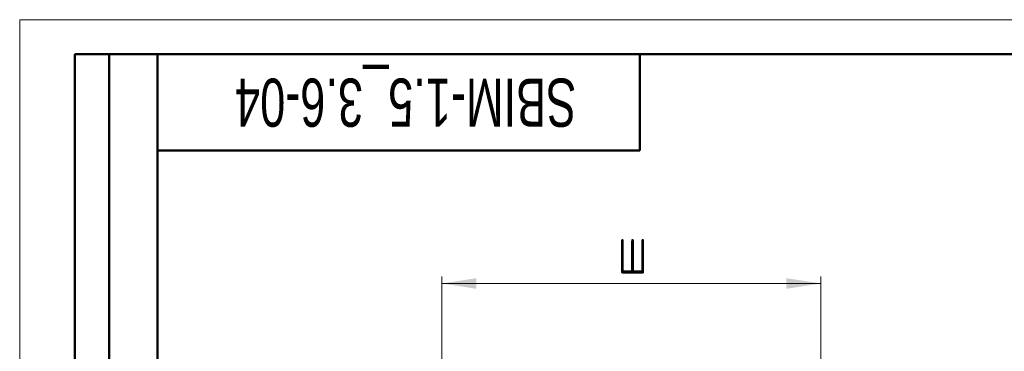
# Model space of a CAD drawing. Header units: millimetres. Extents: x 0 to 420, y 0 to 297.
# Tile 14 of 16: x 0 to 143, y 249 to 297. Entities that reach past the tile are written whole.
import ezdxf

# ---------------------------------------------------------------- set-up
doc = ezdxf.new("R2010")
doc.units = ezdxf.units.MM
doc.styles.add('SLDTEXTSTYLE0', font='TXT', dxfattribs={"width": 0.7, "bigfont": 'bigfont'})
doc.styles.add('SLDTEXTSTYLE1', font='TXT', dxfattribs={"width": 0.7})
doc.dimstyles.new('SLDDIMSTYLE0', dxfattribs={"dimtxt": 5, "dimasz": 5, "dimexe": 0, "dimexo": 0.0625, "dimgap": 1.25, "dimtad": 2, "dimdec": 1, "dimrnd": 1e-09, "dimzin": 12, "dimdsep": 46, "dimtxsty": 'SLDTEXTSTYLE1', "dimsah": 1, "dimcen": 0.09, "dimadec": 0, "dimazin": 3, "dimtfac": 1, "dimtdec": 3, "dimtofl": 0, "dimtmove": 0, "dimatfit": 3, "dimfxl": 1, "dimfrac": 2, "dimtolj": 1, "dimtzin": 12, "dimarcsym": 0})

# ---------------------------------------------------------------- blocks, each defined once
blk = doc.blocks.new('_D_1')
at = {"color": 7, "linetype": 'Continuous', "lineweight": 0}
for p, q in [((61.3, 108.06), (61.3, 259.69)), ((116.3, 108.06), (116.3, 259.69)), ((61.3, 258.69), (116.3, 258.69))]:
    blk.add_line(p, q, dxfattribs=at)
at = {"color": 7, "linetype": 'Continuous', "lineweight": 18}
for points in [[(61.3, 258.69), (66.3, 257.92), (66.3, 259.46)], [(116.3, 258.69), (111.3, 259.46), (111.3, 257.92)]]:
    blk.add_solid(points, dxfattribs=at)
at = {"color": 7, "linetype": 'Continuous', "lineweight": 18, "insert": (86.85, 265.13), "char_height": 5, "attachment_point": 1, "style": 'SLDTEXTSTYLE0'}
blk.add_mtext('Ш', dxfattribs=at)

msp = doc.modelspace()

# ---------------------------------------------------------------- linework, layer by layer
at = {"color": 7, "linetype": 'Continuous', "lineweight": 18}
for q in [(420, 297), (0, 0)]:
    msp.add_line((0, 297), q, dxfattribs=at)
at = {"color": 7, "linetype": 'Continuous', "lineweight": 50}
for p, q in [((8, 172), (8, 292)), ((20, 292), (8, 292)), ((8, 172), (8, 292)), ((13, 172), (13, 292)), ((13, 172), (13, 292)), ((20, 292), (20, 5)), ((415, 292), (20, 292)), ((20, 292), (20, 5)), ((90, 278), (90, 292)), ((20, 278), (90, 278))]:
    msp.add_line(p, q, dxfattribs=at)

# ---------------------------------------------------------------- texts
at = {"color": 7, "linetype": 'Continuous', "lineweight": 0, "insert": (56.03, 281.45), "char_height": 7, "attachment_point": 2, "rotation": 180, "style": 'SLDTEXTSTYLE1'}
msp.add_mtext('SBIM-1.5_3.6-04', dxfattribs=at)

# ---------------------------------------------------------------- dimensions: what is measured, and where the dimension line sits
at = {"color": 7, "linetype": 'Continuous', "lineweight": 18}
dim = msp.add_linear_dim(base=(116.3, 258.69), p1=(61.3, 108.05), p2=(116.3, 108.05), text='Ш', dimstyle='SLDDIMSTYLE0', dxfattribs=at)
dim.commit()
dim.dimension.update_dxf_attribs({"geometry": '_D_1', "text_midpoint": (88.8, 258.69), "dimtype": 160})

doc.saveas('drawing.dxf')
